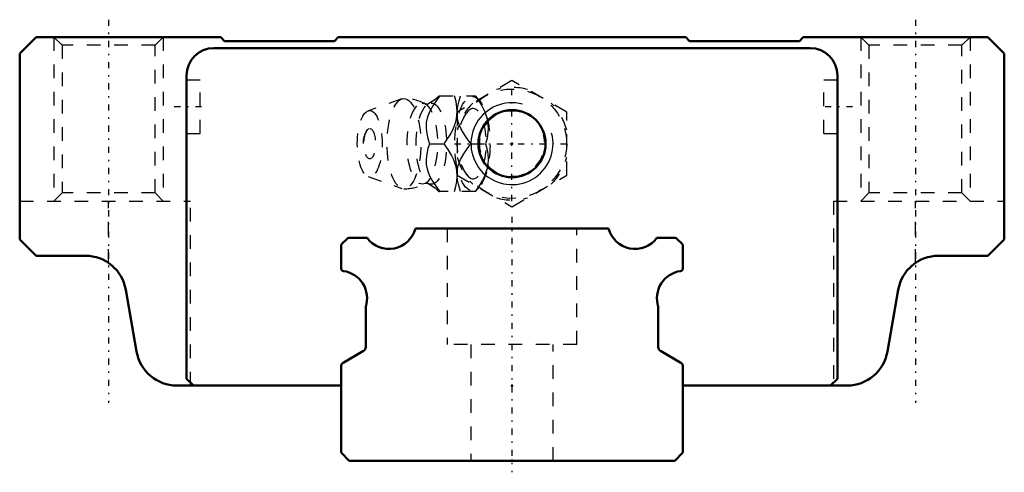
# Model space of a CAD drawing. Header units: millimetres. Extents: x -36 to 36, y -0.9 to 32.3.
import ezdxf

# ---------------------------------------------------------------- set-up
doc = ezdxf.new("R2010")
doc.units = ezdxf.units.MM
doc.linetypes.add('Center', pattern=[1.5, 0.45, -0.5, 0.05, -0.5])
doc.linetypes.add('Dashed', pattern=[2, 1, -1])
for name, color, linetype, lineweight in [('2d ConnectionPoints', 7, 'Continuous', 50), ('AM_0', 7, 'Continuous', 50), ('AM_5', 3, 'Continuous', 25), ('AM_7', 7, 'Center', 25), ('AM_9', 6, 'Dashed', 25)]:
    doc.layers.add(name, color=color, linetype=linetype, lineweight=lineweight)

# ---------------------------------------------------------------- blocks, each defined once
blk = doc.blocks.new('1_B_M6F_grease_nipple_joint1_SVR_0_in_SVR25C1SS230LG150BM6F7360001_2')
at = {"layer": 'AM_5', "linetype": 'Dashed'}
blk.add_arc((0, 23.2), 2.386, 75, 15, dxfattribs=at)
at = {"layer": 'AM_7'}
for p, q in [((0, 19), (0, 27.4)), ((-4.2, 23.2), (4.2, 23.2))]:
    blk.add_line(p, q, dxfattribs=at)
at = {"layer": 'AM_9'}
for p, q in [((0, 27.819), (-4, 25.509)), ((4, 25.509), (0, 27.819)), ((-5.317, 26.7), (-2.667, 26.7)), ((-2.371, 26.351), (-2.667, 26.7)), ((-8.065, 26.471), (-10.522, 25.603)), ((-4, 25.509), (-4, 20.891)), ((4, 20.891), (4, 25.509)), ((-6.03, 23.2), (-4.96, 23.2)), ((-3.002, 23.2), (-1.932, 23.2)), ((-4, 20.891), (0, 18.581)), ((0, 18.581), (4, 20.891)), ((-10.522, 20.797), (-8.065, 19.929)), ((-2.667, 19.7), (-5.317, 19.7)), ((-2.667, 19.7), (-2.371, 20.049))]:
    blk.add_line(p, q, dxfattribs=at)
for points in [[(-5.273, 26.7), (-5.544, 26.336), (-5.795, 25.963), (-6.013, 25.578), (-6.18, 25.169), (-6.273, 24.754), (-6.286, 24.346), (-6.236, 23.95), (-6.145, 23.571), (-6.03, 23.2)], [(-5.315, 26.702), (-5.337, 26.681), (-5.48, 26.553), (-5.65, 26.418), (-5.847, 26.279), (-6.071, 26.14), (-6.13, 26.107)], [(-4.96, 23.2), (-4.706, 23.559), (-4.479, 23.929), (-4.283, 24.325), (-4.136, 24.73), (-4.067, 25.011), (-4.026, 25.291), (-4.013, 25.578), (-4.026, 25.86), (-4.092, 26.286), (-4.203, 26.7)], [(-4.014, 25.569), (-3.965, 25.95), (-3.874, 26.329), (-3.759, 26.7)], [(-2.689, 26.7), (-2.435, 26.341), (-2.208, 25.971), (-2.012, 25.575), (-1.865, 25.17), (-1.796, 24.889), (-1.755, 24.609), (-1.742, 24.322), (-1.755, 24.04), (-1.821, 23.614), (-1.932, 23.2)], [(-6.128, 26.108), (-6.129, 26.107), (-6.15, 26.098), (-6.191, 26.088), (-6.249, 26.085), (-6.304, 26.093), (-6.335, 26.104), (-6.341, 26.107)], [(-4.001, 25.136), (-4.002, 25.146), (-4.016, 25.533)], [(-3.002, 23.2), (-3.399, 23.746), (-3.581, 24.03), (-3.742, 24.322), (-3.908, 24.725), (-4.001, 25.136)], [(-6.03, 23.2), (-6.143, 22.836), (-6.234, 22.463), (-6.285, 22.078), (-6.275, 21.669), (-6.188, 21.254), (-6.024, 20.846), (-5.803, 20.45), (-5.548, 20.071), (-5.273, 19.7)], [(-4.203, 19.7), (-4.104, 20.059), (-4.038, 20.429), (-4.013, 20.825), (-4.04, 21.23), (-4.093, 21.511), (-4.174, 21.791), (-4.284, 22.078), (-4.419, 22.36), (-4.669, 22.786), (-4.96, 23.2)], [(-4.003, 21.252), (-3.917, 21.646), (-3.756, 22.051), (-3.532, 22.45), (-3.277, 22.829), (-3.002, 23.2)], [(-1.932, 23.2), (-1.833, 22.841), (-1.767, 22.471), (-1.742, 22.075), (-1.77, 21.67), (-1.822, 21.389), (-1.903, 21.109), (-2.013, 20.822), (-2.148, 20.54), (-2.398, 20.114), (-2.689, 19.7)], [(-4.014, 20.834), (-4.006, 21.225), (-4.003, 21.252)], [(-6.341, 20.293), (-6.34, 20.294), (-6.316, 20.303), (-6.272, 20.313), (-6.211, 20.315), (-6.16, 20.305), (-6.133, 20.295), (-6.128, 20.292)], [(-6.127, 20.292), (-6.012, 20.225), (-5.804, 20.092), (-5.62, 19.959), (-5.461, 19.83), (-5.325, 19.707), (-5.313, 19.696)], [(-3.759, 19.7), (-3.92, 20.246), (-3.979, 20.53), (-4.013, 20.818)]]:
    blk.add_lwpolyline(points, dxfattribs=at)
blk.add_circle((0, 23.2), 4, dxfattribs=at)
for centre, radius, start, end in [((0, 23.2), 4.12, 73.86243, 106.13757), ((-7.903, 23.2), 3.3, 61.76048, 90), ((0, 23.2), 4.12, 133.86243, 166.13757), ((0, 23.2), 4.12, 13.86243, 46.13757), ((-9.071, 23.2), 1.82, 148.36971, 211.63029), ((0, 23.2), 4.12, 193.86243, 226.13757), ((0, 23.2), 4.12, 313.86243, 346.13757), ((-7.903, 23.2), 3.3, 270, 298.23952), ((0, 23.2), 4.12, 253.86243, 286.13757)]:
    blk.add_arc(centre, radius, start, end, dxfattribs=at)
for centre, major_axis in [((-2.893, 23.2), (0, 3.445)), ((-7.903, 23.2), (0, 3.3)), ((-6.561, 23.2), (0, 2.965)), ((-5.9, 23.2), (0, 2.971)), ((-10.403, 23.2), (0, 2.424)), ((-10.403, 23.2), (0, 1.117))]:
    blk.add_ellipse(centre, major_axis=major_axis, ratio=0.374607, dxfattribs=at)
blk.add_ellipse((-2.841, 23.2), major_axis=(0, -2.572), ratio=0.374607, start_param=5.781061, end_param=9.926902, dxfattribs=at)
blk = doc.blocks.new('2_SVR_25C1SSB_M6F1_Slide_0_in_SVR25C1SS230LG150BM6F7360001_2')
at = {"layer": 'AM_0'}
for p, q in [((-34.8, 31), (-36, 29.8)), ((-21.3, 31), (-34.8, 31)), ((-21.014, 30.7), (-21.3, 31)), ((-12.7, 31), (-12.986, 30.7)), ((12.7, 31), (-12.7, 31)), ((12.986, 30.7), (12.7, 31)), ((21.3, 31), (21.014, 30.7)), ((34.8, 31), (21.3, 31)), ((36, 29.8), (34.8, 31)), ((-12.986, 30.7), (-21.014, 30.7)), ((21.014, 30.7), (12.986, 30.7)), ((-36, 29.8), (-36, 16.2)), ((21.8, 30.2), (-21.8, 30.2)), ((36, 16.2), (36, 29.8)), ((-23.8, 28.2), (-23.8, 6)), ((23.8, 6), (23.8, 28.2)), ((-36, 16.2), (-34.8, 15)), ((34.8, 15), (36, 16.2)), ((-34.8, 15), (-31.2, 15)), ((31.2, 15), (34.8, 15)), ((-28.245, 12.515), (-27.455, 7.985)), ((27.455, 7.985), (28.245, 12.515)), ((-23.8, 6), (-23.3, 5.5)), ((23.3, 5.5), (23.8, 6)), ((-24.5, 5.5), (-12.5, 5.5)), ((12.5, 5.5), (24.5, 5.5))]:
    blk.add_line(p, q, dxfattribs=at)
blk.add_circle((0, 23.2), 2.458, dxfattribs=at)
for centre, radius, start, end in [((-21.8, 28.2), 2, 90, 180), ((21.8, 28.2), 2, 0, 90), ((-31.2, 12), 3, 9.88107, 90), ((31.2, 12), 3, 90, 170.11893), ((-24.5, 8.5), 3, 189.88107, 270), ((24.5, 8.5), 3, 270, 350.11893)]:
    blk.add_arc(centre, radius, start, end, dxfattribs=at)
at = {"layer": 'AM_5', "linetype": 'Dashed'}
for p, q in [((-33.5, 31), (-33.5, 19)), ((-25.5, 31), (-25.5, 19)), ((25.5, 31), (25.5, 19)), ((33.5, 31), (33.5, 19))]:
    blk.add_line(p, q, dxfattribs=at)
at = {"layer": 'AM_5'}
blk.add_arc((0, 23.2), 3, 75, 15, dxfattribs=at)
at = {"layer": 'AM_7'}
for p, q in [((-29.5, 32.275), (-29.5, 4.225)), ((29.5, 32.275), (29.5, 4.225)), ((-22.7, 25.9), (-24.9, 25.9)), ((24.9, 25.9), (22.7, 25.9))]:
    blk.add_line(p, q, dxfattribs=at)
at = {"layer": 'AM_9'}
for p, q in [((-33.5, 31), (-32.9, 30.4)), ((-26.1, 30.4), (-25.5, 31)), ((25.5, 31), (26.1, 30.4)), ((32.9, 30.4), (33.5, 31)), ((-32.9, 30.4), (-32.9, 19.6)), ((-26.1, 30.4), (-32.9, 30.4)), ((-26.1, 19.6), (-26.1, 30.4)), ((26.1, 30.4), (26.1, 19.6)), ((32.9, 30.4), (26.1, 30.4)), ((32.9, 19.6), (32.9, 30.4)), ((-22.8, 27.85), (-23.8, 27.85)), ((-22.8, 23.95), (-22.8, 27.85)), ((22.8, 23.95), (22.8, 27.85)), ((23.8, 27.85), (22.8, 27.85)), ((-23.8, 23.95), (-22.8, 23.95)), ((22.8, 23.95), (23.8, 23.95)), ((-32.9, 19.6), (-33.5, 19)), ((-26.1, 19.6), (-32.9, 19.6)), ((-25.5, 19), (-26.1, 19.6)), ((26.1, 19.6), (25.5, 19)), ((32.9, 19.6), (26.1, 19.6)), ((33.5, 19), (32.9, 19.6)), ((-36, 19), (-23.5, 19)), ((-29.5, 14.472), (-29.5, 19)), ((-23.5, 5.5), (-23.5, 19)), ((23.5, 19), (23.5, 5.5)), ((23.5, 19), (36, 19)), ((29.5, 14.472), (29.5, 19))]:
    blk.add_line(p, q, dxfattribs=at)
blk = doc.blocks.new('3_SVR_25C23015_R_Track_0_in_SVR25C1SS230LG150BM6F7360001_2')
at = {"layer": 'AM_0'}
for p, q in [((7.064, 17), (-7.064, 17)), ((-12.059, 16.241), (-12.441, 15.859)), ((-10.6, 16.3), (-11.917, 16.3)), ((11.917, 16.3), (10.6, 16.3)), ((12.441, 15.859), (12.059, 16.241)), ((-12.5, 15.717), (-12.5, 14.079)), ((12.5, 14.079), (12.5, 15.717)), ((-10.7, 11.276), (-10.7, 8.3)), ((10.7, 8.3), (10.7, 11.276)), ((-10.848, 8.041), (-12.352, 7.159)), ((12.352, 7.159), (10.848, 8.041)), ((-12.5, 6.9), (-12.5, 0.6)), ((12.5, 0.6), (12.5, 6.9)), ((-12.5, 0.6), (-11.9, 0)), ((-11.9, 0), (11.9, 0)), ((11.9, 0), (12.5, 0.6))]:
    blk.add_line(p, q, dxfattribs=at)
for centre, radius, start, end in [((-9, 17.5), 2, 216.8699, 345.52249), ((9, 17.5), 2, 194.47751, 323.1301), ((-12.3, 15.717), 0.2, 135, 180), ((-11.917, 16.1), 0.2, 90, 135), ((11.917, 16.1), 0.2, 45, 90), ((12.3, 15.717), 0.2, 0, 45), ((-12.3, 14.079), 0.2, 180, 262.16252), ((-12.6, 11.9), 2, 341.80513, 82.16252), ((12.6, 11.9), 2, 97.83748, 198.19487), ((12.3, 14.079), 0.2, 277.83748, 0), ((-11, 8.3), 0.3, 300.40916, 360), ((11, 8.3), 0.3, 180, 239.59084), ((-12.2, 6.9), 0.3, 120.40916, 180), ((12.2, 6.9), 0.3, 360, 59.59084)]:
    blk.add_arc(centre, radius, start, end, dxfattribs=at)
at = {"layer": 'AM_7'}
blk.add_line((0, 17.85), (0, -0.85), dxfattribs=at)
at = {"layer": 'AM_9'}
for p, q in [((-4.75, 17), (-4.75, 8.5)), ((4.75, 8.5), (4.75, 17)), ((4.75, 8.5), (-4.75, 8.5)), ((-3, 8.5), (-3, 0)), ((3, 0), (3, 8.5))]:
    blk.add_line(p, q, dxfattribs=at)

msp = doc.modelspace()

# ---------------------------------------------------------------- linework, layer by layer
at = {"layer": '2d ConnectionPoints'}
for p in [(0, 23.2), (0, 23.2), (0, 5.5), (0, 5.5), (0, 0), (0, 0)]:
    msp.add_point(p, dxfattribs=at)

# ---------------------------------------------------------------- block references
for name in ['2_SVR_25C1SSB_M6F1_Slide_0_in_SVR25C1SS230LG150BM6F7360001_2', '1_B_M6F_grease_nipple_joint1_SVR_0_in_SVR25C1SS230LG150BM6F7360001_2', '3_SVR_25C23015_R_Track_0_in_SVR25C1SS230LG150BM6F7360001_2']:
    msp.add_blockref(name, (0, 0))

doc.saveas('drawing.dxf')
